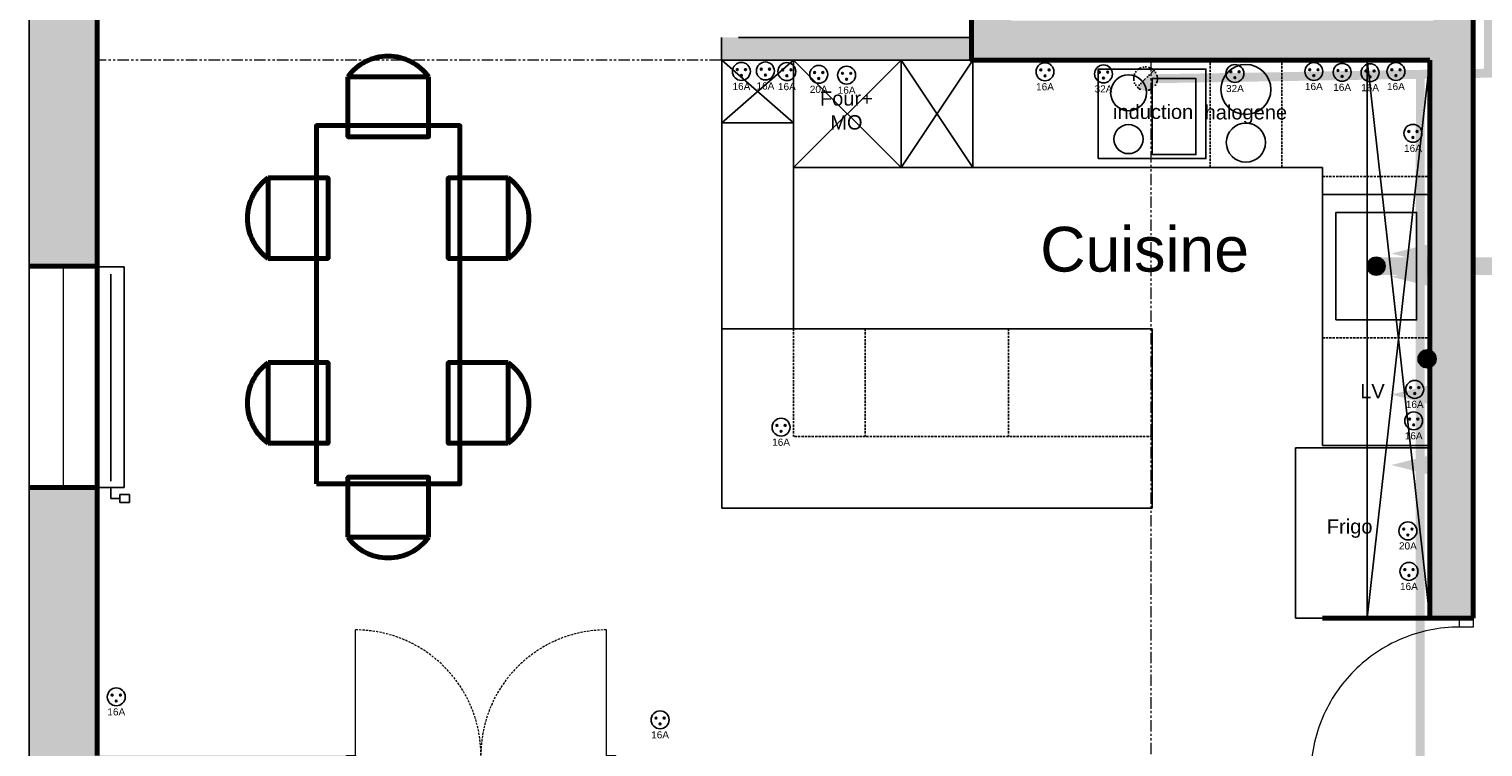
# Model space of a CAD drawing. Header units: centimetres. Extents: x 2266 to 3841, y 1288 to 8573.
# Tile 2 of 15: x 2266 to 3077, y 1956 to 2356. Entities that reach past the tile are written whole.
import ezdxf
from ezdxf.enums import TextEntityAlignment as Align

# ---------------------------------------------------------------- set-up
doc = ezdxf.new("R2010")
doc.units = ezdxf.units.CM
doc.header["$LTSCALE"] = 0.2
for name, pattern in [('CACHE', [9.525, 6.35, -3.175]), ('DIVISE', [31.75, 12.7, -6.35, 0, -6.35, 0, -6.35]), ('FANTOME', [63.5, 31.75, -6.35, 6.35, -6.35, 6.35, -6.35])]:
    doc.linetypes.add(name, pattern=pattern)
for name, color, linetype, lineweight in [('01-existant-murs extérieurs', 7, 'Continuous', 70), ('01-existant-poutre', 7, 'FANTOME', 15), ('01-existant-Refends', 7, 'Continuous', 70), ('02-existant-huisserie', 7, 'Continuous', 15), ('03-existant ventilation', 7, 'DIVISE', 25), ('31-aménagement mobilier', 30, 'Continuous', 70)]:
    doc.layers.add(name, color=color, linetype=linetype, lineweight=lineweight)
for name, color, linetype in [("01-existant-réseau d'eau", 7, 'Continuous'), ('03-existant-chauffage', 7, 'Continuous'), ('31-aménagement-cuisine', 12, 'Continuous'), ('31-annoatations pièces', 7, 'DIVISE'), ('31-cloisons et isolation', 44, 'Continuous'), ('31-reseau elec', 20, 'Continuous'), ('31-réseaux eau', 160, 'Continuous'), ('31-ventilation', 140, 'DIVISE')]:
    doc.layers.add(name, color=color, linetype=linetype)
doc.styles.get("Standard").update_dxf_attribs({"font": 'arial.ttf'})

# ---------------------------------------------------------------- blocks, each defined once
blk = doc.blocks.new('*U87')
blk.add_line((-0.075, 0), (-0.905, 0))
for points in [[(0, 0.83), (-0.075, 0.83), (-0.075, 0.88), (0, 0.88)], [(0, -0.05), (-0.075, -0.05), (-0.075, 0), (0, 0)]]:
    blk.add_lwpolyline(points, close=True)
at = {"linetype": 'CACHE'}
blk.add_arc((-0.075, 0), 0.83, 90, 180, dxfattribs=at)
blk = doc.blocks.new('*U36')
for p, q in [((-145, 38), (-145, 108)), ((-5, 38), (-5, 108))]:
    blk.add_line(p, q)
for points in [[(-150, 38), (-145, 38), (-145, 0), (-150, 0)], [(-5, 38), (0, 38), (0, 0), (-5, 0)]]:
    blk.add_lwpolyline(points, close=True)
at = {"linetype": 'CACHE'}
for centre, start, end in [((-145, 38), 0, 90), ((-5, 38), 90, 180)]:
    blk.add_arc(centre, 70, start, end, dxfattribs=at)
blk = doc.blocks.new('*U45')
for p, q in [((0, -7.5), (-5.98, -7.5)), ((-5.98, -7.5), (-5.98, -12.57)), ((3.52, -7.5), (119.05, -7.5)), ((-5.98, -12.57), (-8.22, -12.57)), ((-8.22, -12.57), (-3.75, -12.57)), ((-8.22, -18.08), (-8.22, -12.57)), ((-3.75, -12.57), (-3.75, -18.08)), ((-3.75, -18.08), (-8.22, -18.08))]:
    blk.add_line(p, q)
blk.add_lwpolyline([(0, -15), (123.21, -15), (123.21, 0), (0, 0)], close=True)
blk = doc.blocks.new('chaise')
blk.add_line((-16.12, 22.5), (-16.12, -22.5))
for points in [[(-16.12, -22.5), (17.31, -22.5), (17.31, 22.5), (-16.12, 22.5)], [(-27.69, 0), (-27.69, -1.3)]]:
    blk.add_lwpolyline(points)
blk.add_arc((0, 0), 27.68, 125.62499, 234.37501)
blk = doc.blocks.new('Prise')
h = blk.add_hatch(color=256)
h.dxf.hatch_style = 1
h.paths.add_polyline_path([(-1.8, 1, 1), (-2.8, 1, 1)])
h = blk.add_hatch(color=256)
h.dxf.hatch_style = 1
h.paths.add_polyline_path([(2.8, 1, 1), (1.8, 1, 1)])
h = blk.add_hatch(color=256)
h.dxf.hatch_style = 1
h.paths.add_polyline_path([(0.5, -2.3, 1), (-0.5, -2.3, 1)])
for centre, radius in [((0, 0), 5), ((-2.3, 1), 0.5), ((2.3, 1), 0.5), ((0, -2.3), 0.5)]:
    blk.add_circle(centre, radius)
blk.add_text('16A', height=4).set_placement((0, -8.36), align=Align.MIDDLE_CENTER)
blk = doc.blocks.new('*U101')
h = blk.add_hatch(color=256)
h.dxf.hatch_style = 1
h.paths.add_polyline_path([(-1.8, 1, 1), (-2.8, 1, 1)])
h = blk.add_hatch(color=256)
h.dxf.hatch_style = 1
h.paths.add_polyline_path([(2.8, 1, 1), (1.8, 1, 1)])
h = blk.add_hatch(color=256)
h.dxf.hatch_style = 1
h.paths.add_polyline_path([(0.5, -2.3, 1), (-0.5, -2.3, 1)])
for centre, radius in [((0, 0), 5), ((-2.3, 1), 0.5), ((2.3, 1), 0.5), ((0, -2.3), 0.5)]:
    blk.add_circle(centre, radius)
blk.add_text('20A', height=4).set_placement((0, -8.36), align=Align.MIDDLE_CENTER)
blk = doc.blocks.new('*U102')
h = blk.add_hatch(color=256)
h.dxf.hatch_style = 1
h.paths.add_polyline_path([(-1.8, 1, 1), (-2.8, 1, 1)])
h = blk.add_hatch(color=256)
h.dxf.hatch_style = 1
h.paths.add_polyline_path([(2.8, 1, 1), (1.8, 1, 1)])
h = blk.add_hatch(color=256)
h.dxf.hatch_style = 1
h.paths.add_polyline_path([(0.5, -2.3, 1), (-0.5, -2.3, 1)])
for centre, radius in [((0, 0), 5), ((-2.3, 1), 0.5), ((2.3, 1), 0.5), ((0, -2.3), 0.5)]:
    blk.add_circle(centre, radius)
blk.add_text('32A', height=4).set_placement((0, -8.36), align=Align.MIDDLE_CENTER)

msp = doc.modelspace()

# ---------------------------------------------------------------- hatches: boundary and pattern name
at = {"layer": '01-existant-murs extérieurs'}
h = msp.add_hatch(color=256, dxfattribs=at)
h.dxf.hatch_style = 1
h.paths.add_polyline_path([(2814.09, 2961.15), (2792.09, 2961.15), (2792.09, 2339.15), (3047.79, 2339.15), (3047.79, 2027.75), (3071.79, 2027.75), (3071.79, 2445.55), (3064.29, 2445.55), (3049.79, 2445.55), (3049.79, 2361.15), (2814.09, 2361.15)])
h = msp.add_hatch(color=256, dxfattribs=at)
h.dxf.hatch_style = 1
h.paths.add_polyline_path([(2304.49, 2536.35), (2266.49, 2536.35), (2266.49, 2224.15), (2304.49, 2224.15)])
h = msp.add_hatch(color=256, dxfattribs=at)
h.dxf.hatch_style = 1
h.paths.add_polyline_path([(2443.49, 1951.15), (2304.49, 1951.15), (2304.49, 2100.55), (2266.49, 2100.55), (2266.49, 1913.15), (2443.49, 1913.15)])
at = {"layer": '03-existant ventilation'}
h = msp.add_hatch(color=256, dxfattribs=at)
h.dxf.hatch_style = 1
h.paths.add_polyline_path([(2895.78, 2328.76), (2889.16, 2328.76), (2884.47, 2324.08, 0.668179)])
h.paths.add_polyline_path([(2893.84, 2333.45), (2889.16, 2328.76), (2895.78, 2328.76, 0.198912)])
at = {"layer": '31-cloisons et isolation'}
h = msp.add_hatch(color=256, dxfattribs=at)
h.dxf.hatch_style = 1
h.paths.add_polyline_path([(2792.09, 2351.75), (2652.68, 2351.75), (2652.68, 2339.15), (2792.09, 2339.15)])
at = {"layer": '31-réseaux eau'}
h = msp.add_hatch(color=54, dxfattribs=at)
h.dxf.hatch_style = 1
h.paths.add_polyline_path([(3022.79, 2224.15, 1), (3012.79, 2224.15, 1)])
h = msp.add_hatch(color=54, dxfattribs=at)
h.dxf.hatch_style = 1
h.paths.add_polyline_path([(3051.18, 2172.41, 1), (3041.18, 2172.41, 1)])

# ---------------------------------------------------------------- linework, layer by layer
at = {"layer": '01-existant-murs extérieurs'}
for p, q in [((2304.49, 2961.15), (2304.49, 1951.15)), ((2304.49, 2224.15), (2266.49, 2224.15)), ((2304.49, 2100.55), (2266.49, 2100.55))]:
    msp.add_line(p, q, dxfattribs=at)
at = {"layer": '01-existant-poutre'}
for p, q in [((2792.09, 2339.15), (2304.49, 2339.15)), ((2892.09, 2339.15), (2892.09, 1914.45))]:
    msp.add_line(p, q, dxfattribs=at)
at = {"layer": '01-existant-Refends'}
for p, q in [((3071.79, 2445.55), (3071.79, 2027.75)), ((3047.79, 2339.15), (3047.79, 2027.75)), ((3047.79, 2027.75), (3071.79, 2027.75))]:
    msp.add_line(p, q, dxfattribs=at)
msp.add_lwpolyline([(3047.79, 2339.15), (2792.09, 2339.15), (2792.09, 2961.15)], dxfattribs=at)
at = {"layer": "01-existant-réseau d'eau"}
msp.add_lwpolyline([(3522.79, 2017.05), (3522.79, 2531.95), (3718.49, 2531.95), (3718.49, 2999.15), (2266.49, 2999.15), (2266.49, 1913.15), (2443.49, 1913.15)], dxfattribs=at)
at = {"layer": '02-existant-huisserie'}
msp.add_line((2285.49, 2224.15), (2285.49, 2100.55), dxfattribs=at)
at = {"layer": '03-existant ventilation'}
msp.add_line((2893.84, 2333.45), (2884.47, 2324.08), dxfattribs=at)
at = {"layer": '03-existant ventilation', "const_width": 5}
msp.add_lwpolyline([(3080.33, 2586.64), (3080.33, 2331.81), (2895.78, 2328.76)], dxfattribs=at)
at = {"layer": '03-existant ventilation'}
msp.add_circle((2889.16, 2328.76), 6.62, dxfattribs=at)
at = {"layer": '31-aménagement mobilier'}
msp.add_line((2987.79, 2027.75), (3047.79, 2027.75), dxfattribs=at)
msp.add_lwpolyline([(2426.77, 2102.58), (2506.77, 2102.58), (2506.77, 2302.58), (2426.77, 2302.58)], close=True, dxfattribs=at)
at = {"layer": '31-aménagement-cuisine'}
for p, q in [((2652.8, 2339.15), (2652.8, 2089.15)), ((2652.8, 2304.15), (2692.8, 2339.15)), ((2652.8, 2339.15), (2692.8, 2304.15)), ((2652.8, 2339.15), (2852.8, 2339.15)), ((2692.8, 2339.15), (2752.8, 2279.15)), ((2752.8, 2339.15), (2692.8, 2279.15)), ((2692.8, 2189.15), (2692.8, 2339.15)), ((2752.8, 2279.15), (2752.8, 2339.15)), ((2752.8, 2339.15), (2792.8, 2279.15)), ((2792.8, 2339.15), (2752.8, 2279.15)), ((2792.8, 2279.15), (2792.8, 2339.15)), ((3012.79, 2027.75), (3012.79, 2339.15)), ((3012.79, 2339.15), (3047.79, 2339.15)), ((3012.79, 2339.15), (3047.79, 2027.75)), ((3012.79, 2027.75), (3047.79, 2339.15)), ((3047.79, 2339.15), (3047.79, 2027.75)), ((2652.8, 2304.15), (2692.8, 2304.15)), ((2692.8, 2279.15), (2987.8, 2279.15)), ((2987.8, 2124.15), (2987.8, 2279.15)), ((2987.79, 2264.15), (3047.79, 2264.15)), ((2652.8, 2189.15), (2892.8, 2189.15)), ((2892.8, 2189.15), (2892.8, 2089.15)), ((2972.79, 2027.75), (2972.79, 2122.75)), ((2972.79, 2122.75), (3047.79, 2122.75)), ((2987.8, 2124.15), (3047.79, 2124.15)), ((2892.8, 2089.15), (2652.8, 2089.15)), ((2972.79, 2027.75), (3047.79, 2027.75))]:
    msp.add_line(p, q, dxfattribs=at)
at = {"layer": '31-aménagement-cuisine', "linetype": 'CACHE'}
for p, q in [((2925.1, 2279.15), (2925.1, 2339.15)), ((2965.1, 2279.15), (2965.1, 2339.15)), ((2987.8, 2274.15), (3047.79, 2274.15)), ((2692.8, 2189.15), (2692.8, 2129.15)), ((2732.8, 2189.15), (2732.8, 2129.15)), ((2812.8, 2189.15), (2812.8, 2129.15)), ((2987.79, 2184.15), (3047.79, 2184.15)), ((2892.8, 2129.15), (2692.8, 2129.15))]:
    msp.add_line(p, q, dxfattribs=at)
at = {"layer": '31-aménagement-cuisine'}
for points in [[(2862.8, 2284.15), (2922.8, 2284.15), (2922.8, 2334.15), (2862.8, 2334.15)], [(2892.8, 2328.8), (2917.26, 2328.8), (2917.26, 2286.42), (2892.8, 2286.42)], [(2995.29, 2194.15), (3040.29, 2194.15), (3040.29, 2254.15), (2995.29, 2254.15)]]:
    msp.add_lwpolyline(points, close=True, dxfattribs=at)
for centre, radius in [((2945.1, 2322.77), 13.96), ((2879.67, 2320.88), 9.99), ((2879.67, 2295.05), 8.12), ((2945.1, 2293.09), 10.9)]:
    msp.add_circle(centre, radius, dxfattribs=at)
at = {"layer": '31-cloisons et isolation'}
for p, q in [((2652.68, 2351.75), (2652.68, 2339.15)), ((2792.09, 2351.75), (2662.09, 2351.75)), ((2792.09, 2339.15), (2792.09, 2351.75)), ((2662.09, 2339.15), (2792.8, 2339.15))]:
    msp.add_line(p, q, dxfattribs=at)
at = {"layer": '31-réseaux eau', "color": 54, "linetype": 'CACHE', "const_width": 10}
msp.add_lwpolyline([(3017.79, 2224.15), (3261.12, 2224.15), (3261.12, 2266.22)], dxfattribs=at)
at = {"layer": '31-réseaux eau', "color": 1}
msp.add_lwpolyline([(3046.18, 2231.21, 10, 0, 0), (3026.18, 2231.21, 0, 0, 0)], format="xyseb", dxfattribs=at)
at = {"layer": '31-réseaux eau', "color": 150}
for points in [[(3046.18, 2218.24, 10, 0, 0), (3026.18, 2218.24, 0, 0, 0)], [(3046.18, 2152.45, 10, 0, 0), (3026.18, 2152.45, 0, 0, 0)], [(3046.18, 2113.15, 10, 0, 0), (3026.18, 2113.15, 0, 0, 0)]]:
    msp.add_lwpolyline(points, format="xyseb", dxfattribs=at)
at = {"layer": '31-réseaux eau'}
for centre in [(3017.79, 2224.15), (3046.18, 2172.41)]:
    msp.add_circle(centre, 5, dxfattribs=at)
at = {"layer": '31-réseaux eau', "color": 54}
for centre in [(3017.79, 2224.15), (3046.18, 2172.41)]:
    msp.add_circle(centre, 5, dxfattribs=at)
at = {"layer": '31-ventilation', "const_width": 5}
msp.add_lwpolyline([(3011.86, 1607.2), (3042.15, 1607.2), (3042.4, 2331.18)], dxfattribs=at)

# ---------------------------------------------------------------- block references
msp.add_blockref('Prise', (3038.29, 2298.27))
at = {"layer": '02-existant-huisserie', "xscale": 100, "yscale": 100, "zscale": 100}
msp.add_blockref('*U87', (3071.79, 1939.75), dxfattribs=at)
at = {"layer": '02-existant-huisserie'}
msp.add_blockref('*U36', (2593.49, 1913.15), dxfattribs=at)
at = {"layer": '03-existant-chauffage', "rotation": 90.00000000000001}
msp.add_blockref('*U45', (2304.49, 2100.55), dxfattribs=at)
at = {"layer": '31-aménagement mobilier'}
for p, rotation in [((2466.77, 2313.64), 270), ((2466.77, 2089.02), 90)]:
    msp.add_blockref('chaise', p, dxfattribs=dict(at, rotation=rotation))
for p in [(2415.95, 2250.92), (2415.95, 2147.8)]:
    msp.add_blockref('chaise', p, dxfattribs=at)
at = {"layer": '31-aménagement mobilier', "xscale": -1}
for p in [(2517.59, 2250.92), (2517.59, 2147.8)]:
    msp.add_blockref('chaise', p, dxfattribs=at)
at = {"layer": '31-reseau elec'}
for name, p in [('Prise', (2663.75, 2332.81)), ('Prise', (2677.14, 2333.07)), ('Prise', (2689.12, 2332.72)), ('*U101', (2706.88, 2331.18)), ('Prise', (2722.44, 2330.73)), ('Prise', (2833.07, 2332.63)), ('*U102', (2865.71, 2331.42)), ('*U102', (2938.99, 2331.64)), ('Prise', (2983.01, 2332.77)), ('Prise', (2998.8, 2332.32)), ('Prise', (3014.36, 2332.1)), ('Prise', (3028.79, 2332.77)), ('Prise', (3039.26, 2155.37)), ('Prise', (3038.69, 2137.83)), ('Prise', (2685.87, 2134.27)), ('*U101', (3035.46, 2076.41)), ('Prise', (3036.04, 2053.81)), ('Prise', (2315.13, 1983.79)), ('Prise', (2618.41, 1970.97))]:
    msp.add_blockref(name, p, dxfattribs=at)

# ---------------------------------------------------------------- texts
at = {"layer": '31-aménagement-cuisine', "char_height": 8, "attachment_point": 5}
for s, insert in [('\\pxqc;Four+\\PMO', (2722.3, 2311)), ('\\pxqc;induction', (2893.38, 2310.24)), ('\\pxqc;halogene', (2945.1, 2308.81)), ('\\pxqc;LV', (3015.7, 2154.36)), ('Frigo', (3002.98, 2077.7))]:
    msp.add_mtext_dynamic_manual_height_columns(s, width=48.2431, gutter_width=15, heights=[0], dxfattribs=dict(at, insert=insert))
at = {"layer": '31-annoatations pièces', "insert": (2888.64, 2233.42), "char_height": 25, "attachment_point": 5}
msp.add_mtext_dynamic_manual_height_columns('Cuisine', width=260.2028, gutter_width=15, heights=[0], dxfattribs=at)

doc.saveas('drawing.dxf')
